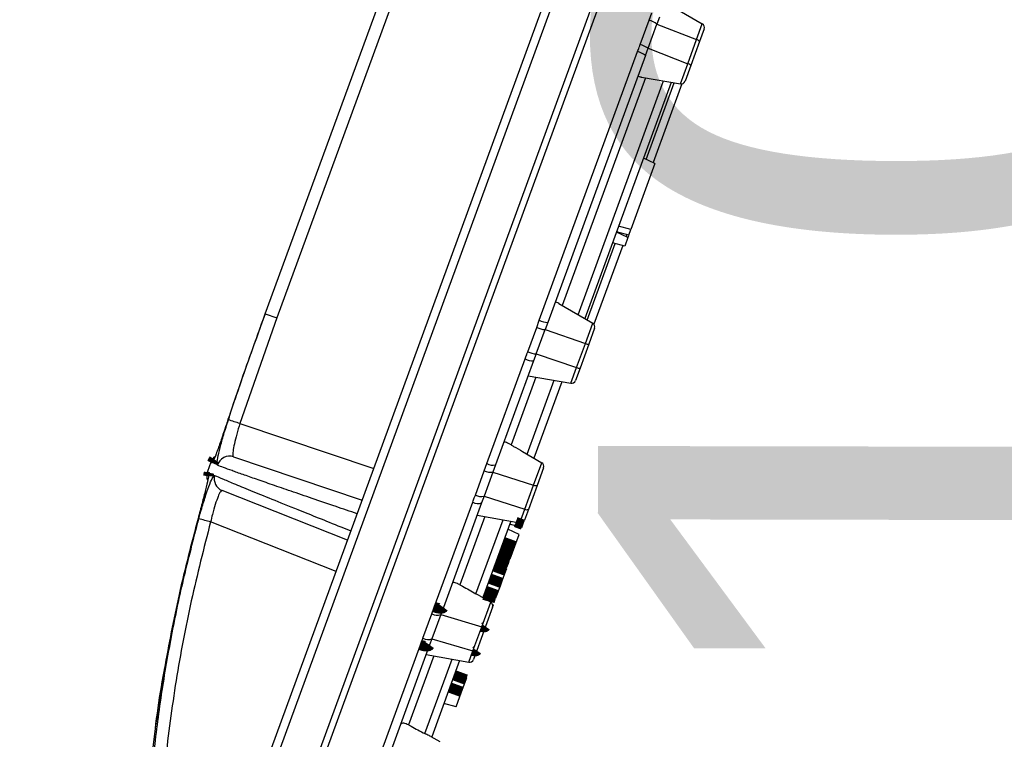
# Model space of a CAD drawing. Extents: x 0 to 361260, y 0 to 4201817.
# Tile 53 of 256: x 360285.46 to 360291.52, y 4194997.23 to 4195001.65. Entities that reach past the tile are written whole.
import ezdxf

# ---------------------------------------------------------------- set-up
doc = ezdxf.new("R2010")
doc.units = 0
doc.header["$LTSCALE"] = 0.5
doc.header["$MEASUREMENT"] = 0
doc.header["$PDMODE"] = 32
doc.header["$PDSIZE"] = 0.3
for name, pattern in [('K5LT32772', [0]), ('K5LT32773', [0]), ('K5LT_THIN', [0])]:
    doc.linetypes.add(name, pattern=pattern)
doc.layers.add('FORMAT', color=7, linetype='Continuous')
doc.layers.add("navro'z", color=7, linetype='Continuous')
doc.layers.add('СТРЕЧКА', color=5, linetype='Continuous', true_color=0x0000ff)
doc.styles.add('KDIMTEXTSTYLE', font='GOST_AU.SHX', dxfattribs={"width": 0.96, "oblique": 15, "height": 5})
doc.styles.add('style1', font='arial.ttf', dxfattribs={"height": 2.5})
doc.dimstyles.new('KDIMSTYLE (1.00)', dxfattribs={"dimtxt": 5, "dimasz": 1, "dimexe": 2, "dimexo": 0, "dimgap": 1, "dimtad": 1, "dimtxsty": 'KDIMTEXTSTYLE', "dimsah": 1, "dimcen": 0, "dimdle": 1, "dimadec": 0, "dimazin": 0, "dimtfac": 0.667, "dimtmove": 0, "dimatfit": 3, "dimfxl": 1, "dimtvp": 1, "dimtolj": 1, "dimtzin": 0, "dimarcsym": 0})

# ---------------------------------------------------------------- blocks, each defined once
blk = doc.blocks.new('KDIMARROW_01')
blk.add_hatch(color=0).paths.add_polyline_path([(-5, -0.6582624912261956), (0, 0), (-5, 0.658262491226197), (-4.5, 5.51091059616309e-16)])
at = {"color": 0, "linetype": 'K5LT_THIN', "lineweight": 18}
for p, q in [((-4.5, 5.51091059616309e-16), (-5, 0.658262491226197)), ((-5, 0.658262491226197), (0, 0)), ((0, 0), (-5, -0.6582624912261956)), ((-5, -0.6582624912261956), (-4.5, 5.51091059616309e-16))]:
    blk.add_line(p, q, dxfattribs=at)
at = {"layer": 'СТРЕЧКА', "color": 0, "linetype": 'K5LT_THIN', "lineweight": 18}
blk.add_line((0, 0), (-1, 0), dxfattribs=at)
blk = doc.blocks.new('*D384')
at = {"layer": 'Defpoints', "color": 0, "lineweight": 106, "transparency": 16777216}
for p in [(360291.1522664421, 4195008.348119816), (360282.5651905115, 4195002.996899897), (360269.0893169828, 4194993.037030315), (360285.5358628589, 4194993.006333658), (360285.5358628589, 4194993.006333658)]:
    blk.add_point(p, dxfattribs=at)
at = {"layer": 'FORMAT', "color": 0, "lineweight": -2, "transparency": 16777216}
blk.add_arc((360285.5358628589, 4194993.006333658), 10.42287426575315, 75.39228991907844, 174.3938309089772, dxfattribs=at)
for p, rotation in [((360289.1189701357, 4195002.793961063), 342.6426751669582), ((360275.1130067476, 4194993.025787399), 267.1434456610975)]:
    blk.add_blockref('KDIMARROW_01', p, dxfattribs=dict(at, rotation=rotation))
at = {"layer": 'FORMAT', "color": 7, "transparency": 16777216, "insert": (360278.000365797, 4195003.811003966), "char_height": 5, "attachment_point": 5, "rotation": 34.89306041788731, "style": 'KDIMTEXTSTYLE'}
blk.add_mtext('\\A1;\\H3.5;\\W0.665;\\Q0;110°', dxfattribs=at)

msp = doc.modelspace()

# ---------------------------------------------------------------- linework, layer by layer
at = {"color": 7, "linetype": 'K5LT32772', "lineweight": 25, "transparency": 33554687}
for p, q in [((360285.6210082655, 4194993.387558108), (360291.086561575, 4195008.31728117)), ((360285.9038746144, 4194993.335545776), (360291.3712070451, 4195008.270128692)), ((360286.9698453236, 4194999.846111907), (360287.9466689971, 4195002.514406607)), ((360288.0173786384, 4195002.48852084), (360287.0405549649, 4194999.820226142)), ((360289.4275951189, 4195001.761137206), (360289.6578811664, 4195001.627607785)), ((360289.3308118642, 4195001.650856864), (360289.3465530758, 4195001.695132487)), ((360289.3941520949, 4195001.669971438), (360289.3784141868, 4195001.626981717)), ((360289.2760392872, 4195001.501239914), (360289.3308118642, 4195001.650856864)), ((360289.3239471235, 4195001.478199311), (360289.3784141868, 4195001.626981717)), ((360289.3784141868, 4195001.626981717), (360289.6225033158, 4195001.530969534)), ((360289.6225033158, 4195001.530969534), (360289.6578811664, 4195001.627607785)), ((360289.6691558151, 4195001.596450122), (360289.6413245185, 4195001.520426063)), ((360289.3075772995, 4195001.433483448), (360289.3239471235, 4195001.478199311)), ((360289.3239471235, 4195001.478199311), (360289.5683515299, 4195001.383048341)), ((360289.5683515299, 4195001.383048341), (360289.6225033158, 4195001.530969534)), ((360289.6413245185, 4195001.520426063), (360289.5873458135, 4195001.372977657)), ((360288.6549442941, 4194999.805931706), (360289.2594194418, 4195001.457117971)), ((360289.3075772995, 4195001.433483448), (360288.7069790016, 4194999.792887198)), ((360289.522727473, 4195001.25842152), (360289.5683515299, 4195001.383048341)), ((360289.5873458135, 4195001.372977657), (360289.5514539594, 4195001.274935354)), ((360289.3076355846, 4195001.296762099), (360288.7952966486, 4194999.89725541)), ((360289.2845441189, 4195001.300878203), (360289.522727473, 4195001.25842152)), ((360288.8937542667, 4194999.840165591), (360289.4196813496, 4195001.276789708)), ((360289.4667216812, 4195001.26840467), (360288.9350898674, 4194999.816197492)), ((360289.5316787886, 4195001.258404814), (360289.3546468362, 4195000.774823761)), ((360289.3663609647, 4195000.769334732), (360289.2177083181, 4195000.363274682)), ((360289.3663609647, 4195000.769334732), (360289.2960761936, 4195000.802268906)), ((360289.2177083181, 4195000.363274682), (360289.1427723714, 4195000.38350369)), ((360289.199694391, 4195000.314067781), (360289.12940962, 4195000.347001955)), ((360289.2049579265, 4195000.328445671), (360289.1300215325, 4195000.348673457)), ((360289.2049574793, 4195000.328444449), (360289.1300215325, 4195000.348673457)), ((360289.1930497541, 4195000.333404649), (360289.1879802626, 4195000.31955681)), ((360289.2034072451, 4195000.324209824), (360289.199694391, 4195000.314067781)), ((360289.2049579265, 4195000.328445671), (360289.2177083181, 4195000.363274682)), ((360289.1681819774, 4195000.26547575), (360288.9911500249, 4194999.781894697)), ((360289.1806713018, 4195000.262104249), (360289.105735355, 4195000.282333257)), ((360289.199694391, 4195000.314067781), (360289.1806713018, 4195000.262104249)), ((360288.7750055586, 4194999.909021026), (360288.9843036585, 4194999.78766129)), ((360286.9698453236, 4194999.846111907), (360286.9350579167, 4194999.751086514)), ((360286.9698453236, 4194999.846111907), (360287.0405549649, 4194999.820226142)), ((360287.0405549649, 4194999.820226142), (360286.8145124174, 4194999.170734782)), ((360288.6391488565, 4194999.76150796), (360288.6549442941, 4194999.805931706)), ((360288.7069790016, 4194999.792887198), (360288.6906091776, 4194999.748171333)), ((360288.9386796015, 4194999.663034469), (360288.9843036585, 4194999.78766129)), ((360288.5843762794, 4194999.611891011), (360288.6391488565, 4194999.76150796)), ((360288.6361421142, 4194999.599388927), (360288.6906091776, 4194999.748171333)), ((360288.6906091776, 4194999.748171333), (360288.9386796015, 4194999.663034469)), ((360288.9955783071, 4194999.756503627), (360288.9596864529, 4194999.658461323)), ((360288.8845278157, 4194999.515113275), (360288.9386796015, 4194999.663034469)), ((360288.9596864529, 4194999.658461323), (360288.9057077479, 4194999.511012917)), ((360288.6361421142, 4194999.599388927), (360288.6204042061, 4194999.556399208)), ((360288.6361421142, 4194999.599388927), (360288.8845278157, 4194999.515113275)), ((360288.3323476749, 4194998.924725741), (360288.5678106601, 4194999.56791719)), ((360288.6204042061, 4194999.556399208), (360288.3864513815, 4194998.917332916)), ((360288.849149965, 4194999.418475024), (360288.8845278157, 4194999.515113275)), ((360288.9057077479, 4194999.511012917), (360288.8778764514, 4194999.434988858)), ((360288.6340580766, 4194999.456815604), (360288.4813393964, 4194999.039648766)), ((360288.579914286, 4194998.982879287), (360288.7461038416, 4194999.436843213)), ((360288.5870821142, 4194999.465189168), (360288.849149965, 4194999.418475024)), ((360288.7931441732, 4194999.428458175), (360288.6212498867, 4194998.958911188)), ((360288.5528725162, 4194998.998559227), (360288.6704636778, 4194998.930374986)), ((360286.6359303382, 4194998.933988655), (360286.6148042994, 4194998.876280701)), ((360286.652004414, 4194998.945826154), (360286.652331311, 4194998.946399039)), ((360286.7750567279, 4194998.966600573), (360287.5659375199, 4194998.700333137)), ((360288.6200656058, 4194998.792707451), (360288.6704636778, 4194998.930374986)), ((360288.2621097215, 4194998.731586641), (360288.3168822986, 4194998.88120359)), ((360288.3701401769, 4194998.872777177), (360288.3156731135, 4194998.723994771)), ((360288.3168822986, 4194998.88120359), (360288.3323476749, 4194998.924725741)), ((360288.3864513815, 4194998.917332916), (360288.3701401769, 4194998.872777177)), ((360288.3701401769, 4194998.872777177), (360288.6200656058, 4194998.792707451)), ((360288.6817383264, 4194998.899217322), (360288.6420908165, 4194998.790916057)), ((360287.4758526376, 4194998.454256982), (360286.7044770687, 4194998.759774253)), ((360288.56591382, 4194998.644786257), (360288.6200656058, 4194998.792707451)), ((360288.6420908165, 4194998.790916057), (360288.5881121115, 4194998.643467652)), ((360288.0095085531, 4194998.042857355), (360288.2459264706, 4194998.688657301)), ((360288.3156731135, 4194998.723994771), (360288.3005844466, 4194998.682778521)), ((360288.3156731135, 4194998.723994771), (360288.56591382, 4194998.644786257)), ((360288.3005844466, 4194998.682778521), (360288.0656828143, 4194998.041120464)), ((360288.5353099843, 4194998.56118872), (360288.56591382, 4194998.644786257)), ((360288.5881121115, 4194998.643467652), (360288.5640364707, 4194998.577702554)), ((360288.3202180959, 4194998.5995293), (360288.1666660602, 4194998.180086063)), ((360288.2658699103, 4194998.125034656), (360288.4322638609, 4194998.579556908)), ((360288.2731777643, 4194998.607914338), (360288.5353099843, 4194998.56118872)), ((360288.4793041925, 4194998.57117187), (360288.3074099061, 4194998.101624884)), ((360288.5587232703, 4194998.563188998), (360288.5640364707, 4194998.577702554)), ((360288.5318072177, 4194998.489665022), (360288.4615224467, 4194998.522599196)), ((360288.5472570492, 4194998.531867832), (360288.4723211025, 4194998.55209684)), ((360288.5472570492, 4194998.531867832), (360288.5537802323, 4194998.549686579)), ((360288.5537802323, 4194998.549686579), (360288.5587232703, 4194998.563188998)), ((360288.5587232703, 4194998.563188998), (360288.5541678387, 4194998.565323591)), ((360288.5049707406, 4194998.416358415), (360288.5318072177, 4194998.489665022)), ((360288.4830319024, 4194998.356430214), (360288.5049707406, 4194998.416358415)), ((360288.4765731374, 4194998.338787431), (360288.4830319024, 4194998.356430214)), ((360288.4275276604, 4194998.204814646), (360288.4500970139, 4194998.266465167)), ((360288.4500970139, 4194998.266465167), (360288.4549267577, 4194998.279658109)), ((360288.4275276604, 4194998.204814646), (360288.3572428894, 4194998.237748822)), ((360288.4225915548, 4194998.191331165), (360288.4275276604, 4194998.204814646)), ((360288.4160614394, 4194998.17349348), (360288.3411254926, 4194998.193722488)), ((360288.3950944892, 4194998.116220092), (360288.4160614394, 4194998.17349348)), ((360288.4160614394, 4194998.17349348), (360288.4225915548, 4194998.191331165)), ((360288.2898952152, 4194998.111780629), (360288.2658699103, 4194998.125034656)), ((360288.2898952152, 4194998.111780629), (360288.3566236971, 4194998.073088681)), ((360288.38866281, 4194998.098651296), (360288.3950944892, 4194998.116220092)), ((360287.9946157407, 4194998.00089922), (360288.0095085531, 4194998.042857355)), ((360288.0656828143, 4194998.041120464), (360288.0496711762, 4194997.997383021)), ((360288.3014516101, 4194997.922380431), (360288.3566236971, 4194998.073088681)), ((360288.3678983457, 4194998.041931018), (360288.32449518, 4194997.923370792)), ((360288.3732120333, 4194998.056445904), (360288.3676553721, 4194998.059049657)), ((360288.3696022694, 4194998.046585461), (360288.3732120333, 4194998.056445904)), ((360287.9398431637, 4194997.851282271), (360287.9946157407, 4194998.00089922)), ((360288.0496711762, 4194997.997383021), (360287.9952041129, 4194997.848600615)), ((360288.0496711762, 4194997.997383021), (360288.3014516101, 4194997.922380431)), ((360288.2472998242, 4194997.774459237), (360288.3014516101, 4194997.922380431)), ((360288.32449518, 4194997.923370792), (360288.270516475, 4194997.775922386)), ((360287.9952041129, 4194997.848600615), (360287.9810094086, 4194997.809826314)), ((360287.9952041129, 4194997.848600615), (360288.2472998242, 4194997.774459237)), ((360287.6863977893, 4194997.160246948), (360287.9242885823, 4194997.810070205)), ((360287.9810094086, 4194997.809826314), (360287.7446443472, 4194997.164170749)), ((360288.0063781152, 4194997.742242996), (360287.8511069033, 4194997.318103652)), ((360287.9510869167, 4194997.265172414), (360288.1184238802, 4194997.722270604)), ((360287.9593377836, 4194997.750628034), (360288.2214700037, 4194997.703902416)), ((360288.2214700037, 4194997.703902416), (360288.2472998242, 4194997.774459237)), ((360288.270516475, 4194997.775922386), (360288.2501964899, 4194997.72041625)), ((360288.1654642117, 4194997.713885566), (360287.9935699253, 4194997.244338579)), ((360288.20978163, 4194997.610018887), (360288.1394968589, 4194997.642953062)), ((360288.2049540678, 4194997.596831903), (360288.20978163, 4194997.610018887)), ((360288.1774756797, 4194997.52177185), (360288.2049540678, 4194997.596831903)), ((360288.1435167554, 4194997.429009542), (360288.1774756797, 4194997.52177185)), ((360288.1435167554, 4194997.429009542), (360288.068580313, 4194997.449237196)), ((360287.9872934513, 4194997.247977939), (360288.0427837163, 4194997.215802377))]:
    msp.add_line(p, q, dxfattribs=at)
at = {"color": 8, "linetype": 'K5LT32773', "lineweight": 25, "true_color": 0x808080, "transparency": 33554687}
for p, q in [((360291.152266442, 4195008.348119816), (360285.6512723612, 4194993.321586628)), ((360291.4129124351, 4195008.274430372), (360285.9330256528, 4194993.30555395)), ((360289.3118741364, 4195000.794866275), (360289.4840958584, 4195001.265307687)), ((360289.1452075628, 4195000.339599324), (360289.1468182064, 4195000.343998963)), ((360288.9503570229, 4194999.80734496), (360289.1225787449, 4195000.277786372)), ((360286.8145124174, 4194999.170734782), (360287.6367974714, 4194998.89389441)), ((360286.6484143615, 4194998.937686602), (360286.6431901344, 4194998.928568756)), ((360287.4049926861, 4194998.260695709), (360286.6336171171, 4194998.566212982))]:
    msp.add_line(p, q, dxfattribs=at)
at = {"color": 8, "linetype": 'K5LT32773', "true_color": 0x808080, "transparency": 33554687, "const_width": 0.06443582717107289}
for points in [[(360286.6555787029, 4194998.95198901), (360286.6493168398, 4194998.942541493), (360286.6431901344, 4194998.928568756)], [(360286.6240467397, 4194998.869153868), (360286.620946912, 4194998.854984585), (360286.6204176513, 4194998.848128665)]]:
    msp.add_lwpolyline(points, dxfattribs=at)
at = {"color": 7, "linetype": 'K5LT32772', "transparency": 33554687, "const_width": 0.06443582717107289}
for points in [[(360288.5537802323, 4194998.549686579), (360288.5406510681, 4194998.554501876), (360288.514392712, 4194998.564132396), (360288.5102290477, 4194998.56565945)], [(360288.5049707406, 4194998.416358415), (360288.472826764, 4194998.428159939), (360288.4323852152, 4194998.443007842)], [(360288.4765731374, 4194998.338787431), (360288.4587101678, 4194998.343608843), (360288.430173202, 4194998.351311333), (360288.4016362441, 4194998.359013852)], [(360288.4830319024, 4194998.356430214), (360288.4657123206, 4194998.362736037), (360288.4380435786, 4194998.372810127), (360288.4103748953, 4194998.382884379)], [(360288.4500970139, 4194998.266465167), (360288.4329922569, 4194998.272766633), (360288.4052665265, 4194998.282980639), (360288.377540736, 4194998.293194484)], [(360288.4549267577, 4194998.279658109), (360288.4394294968, 4194998.286920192), (360288.4120359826, 4194998.299756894), (360288.384642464, 4194998.312593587)], [(360288.4225915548, 4194998.191331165), (360288.4090815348, 4194998.196282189), (360288.379535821, 4194998.207109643), (360288.3499900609, 4194998.217936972)], [(360288.38866281, 4194998.098651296), (360288.3733617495, 4194998.102781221), (360288.3435438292, 4194998.110829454), (360288.3137259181, 4194998.118877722)], [(360288.3950944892, 4194998.116220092), (360288.3802592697, 4194998.121622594), (360288.3513492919, 4194998.132150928), (360288.3224393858, 4194998.142679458)], [(360288.0656828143, 4194998.041120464), (360288.0634985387, 4194998.03816417), (360288.0594583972, 4194998.036038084), (360288.0537246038, 4194998.034827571), (360288.0465273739, 4194998.034581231), (360288.0381556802, 4194998.035308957), (360288.0289456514, 4194998.036981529), (360288.0192670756, 4194998.039531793), (360288.0095085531, 4194998.042857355)], [(360288.32449518, 4194997.923370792), (360288.3235909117, 4194997.922039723), (360288.3219787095, 4194997.921018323), (360288.3197075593, 4194997.920337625), (360288.3168464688, 4194997.92001831), (360288.3134823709, 4194997.92007008), (360288.3097174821, 4194997.920491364), (360288.3056661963, 4194997.921269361), (360288.3014516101, 4194997.922380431)], [(360287.9810094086, 4194997.809826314), (360287.9787160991, 4194997.806572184), (360287.9745713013, 4194997.804160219), (360287.9687414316, 4194997.802687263), (360287.9614605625, 4194997.802212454), (360287.9530210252, 4194997.802754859), (360287.9437616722, 4194997.804292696), (360287.934054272, 4194997.806764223), (360287.9242885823, 4194997.810070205)], [(360288.270516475, 4194997.775922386), (360288.2695816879, 4194997.774507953), (360288.2679398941, 4194997.773405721), (360288.2656409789, 4194997.772649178), (360288.2627547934, 4194997.772261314), (360288.259369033, 4194997.772253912), (360288.2555865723, 4194997.772627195), (360288.2515223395, 4194997.773369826), (360288.2472998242, 4194997.774459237)], [(360288.2049540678, 4194997.596831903), (360288.1896811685, 4194997.602440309), (360288.1610255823, 4194997.612962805), (360288.1323699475, 4194997.623485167)], [(360288.1774756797, 4194997.52177185), (360288.1411600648, 4194997.535034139), (360288.1048444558, 4194997.548296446)]]:
    msp.add_lwpolyline(points, dxfattribs=at)
at = {"color": 7, "linetype": 'K5LT32772', "lineweight": 25, "transparency": 33554687}
for centre, radius, start, end in [((360289.2949761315, 4195001.520015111), 0.1356604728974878, 52.04440289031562, 74.68310205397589), ((360289.6449523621, 4195001.605310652), 0.0257743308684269, 339.8930604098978, 59.89306040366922), ((360289.2327569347, 4195001.34991667), 0.1573915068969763, 54.59274146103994, 74.03810394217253), ((360289.6132117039, 4195001.492312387), 0.03975813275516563, 45.00087772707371, 76.48479345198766), ((360289.2282917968, 4195001.332811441), 0.1281446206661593, 51.77735576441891, 75.94162899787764), ((360289.5570699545, 4195001.338822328), 0.04564224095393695, 48.44567967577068, 75.68965279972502), ((360289.5272505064, 4195001.283795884), 0.02577433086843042, 259.8930604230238, 339.8930604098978), ((360288.7114315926, 4194999.920954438), 0.1281446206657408, 243.8444918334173, 268.0087650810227), ((360288.9713748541, 4194999.765364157), 0.02577433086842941, 339.8930604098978, 59.89306040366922), ((360288.7037974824, 4194999.905009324), 0.1573915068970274, 245.7480169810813, 265.1933793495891), ((360288.958618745, 4194999.704091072), 0.04564224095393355, 244.0964680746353, 271.3404411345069), ((360288.6414877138, 4194999.73494404), 0.1356604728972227, 245.1030187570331, 267.7417179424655), ((360288.615139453, 4194999.658194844), 0.1019316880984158, 242.3338590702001, 272.9606339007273), ((360288.9023910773, 4194999.550632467), 0.03975813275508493, 243.3013273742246, 274.7852431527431), ((360288.8536729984, 4194999.443849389), 0.02577433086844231, 259.8930604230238, 339.8930604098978), ((360280.0337767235, 4194978.417292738), 21.83308803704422, 71.90632268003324, 72.10375374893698), ((360286.7085406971, 4194998.907407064), 0.07732299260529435, 129.2238432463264, 159.8930604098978), ((360286.7505573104, 4194998.89338664), 0.0772042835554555, 71.49832619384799, 164.1406125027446), ((360288.6575348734, 4194998.908077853), 0.02577433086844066, 339.8930604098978, 59.89306040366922), ((360286.6874146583, 4194998.84969911), 0.07732299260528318, 159.8930604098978, 200.6422545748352), ((360288.3560516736, 4194998.956250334), 0.08465372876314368, 242.4384563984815, 279.5800300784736), ((360288.3680470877, 4194998.984315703), 0.06946518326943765, 239.0748353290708, 285.3635485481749), ((360286.7330003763, 4194998.831448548), 0.07714132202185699, 164.201425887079, 248.2995571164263), ((360288.6330288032, 4194998.815794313), 0.02647730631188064, 240.6859336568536, 290.0143730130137), ((360288.279375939, 4194998.742623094), 0.06349152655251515, 238.2082386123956, 289.5139780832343), ((360288.2993627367, 4194998.801669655), 0.0793688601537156, 242.00687380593, 281.8588262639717), ((360288.5783539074, 4194998.666701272), 0.02519967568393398, 240.4185313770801, 292.7825808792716), ((360284.0658146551, 4194989.134220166), 9.77527994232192, 74.77066255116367, 75.2107008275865), ((360288.5398330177, 4194998.586563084), 0.02577433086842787, 259.8930604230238, 339.8930604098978), ((360288.3436948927, 4194998.050791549), 0.0257743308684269, 339.8930604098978, 59.89306040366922), ((360288.0257731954, 4194998.055974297), 0.06327757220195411, 240.5019896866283, 292.1893729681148), ((360287.9701653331, 4194997.904477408), 0.06123035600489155, 240.3160941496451, 294.137483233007), ((360288.225993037, 4194997.72927678), 0.02577433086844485, 259.8930604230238, 339.8930604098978)]:
    msp.add_arc(centre, radius, start, end, dxfattribs=at)
for points, knots in [([(360289.2594194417, 4195001.457117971), (360289.2627860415, 4195001.465981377), (360289.2683679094, 4195001.480677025), (360289.2738597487, 4195001.49539773), (360289.2760392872, 4195001.501239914)], [0, 0, 0, 0, 0.6031314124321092, 1, 1, 1, 1]), ([(360289.2626070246, 4195001.310642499), (360289.2626382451, 4195001.309386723), (360289.2627006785, 4195001.306875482), (360289.2695498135, 4195001.303966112), (360289.2777462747, 4195001.302110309), (360289.2833123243, 4195001.301101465), (360289.2845441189, 4195001.300878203)], [0, 0, 0, 0, 0.3028388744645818, 0.605603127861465, 0.9127180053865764, 1, 1, 1, 1]), ([(360288.7750055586, 4194999.909021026), (360288.7710878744, 4194999.911227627), (360288.7632438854, 4194999.915645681), (360288.7549355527, 4194999.918677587), (360288.7529579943, 4194999.916724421), (360288.7519492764, 4194999.915728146)], [0, 0, 0, 0, 0.3283369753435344, 0.657396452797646, 1, 1, 1, 1]), ([(360286.7429596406, 4194999.193976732), (360286.759066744, 4194999.242945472), (360286.8309853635, 4194999.461592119), (360286.9091706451, 4194999.678096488), (360286.9698453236, 4194999.846111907)], [0, 0, 0, 0, 0.2239629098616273, 1, 1, 1, 1]), ([(360286.9350579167, 4194999.751086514), (360286.9173975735, 4194999.702656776), (360286.8501289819, 4194999.518186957), (360286.7871685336, 4194999.332193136), (360286.7407373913, 4194999.195029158)], [0, 0, 0, 0, 0.2625347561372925, 1, 1, 1, 1]), ([(360288.5678106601, 4194999.56791719), (360288.5711645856, 4194999.576745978), (360288.5767254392, 4194999.591384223), (360288.5822025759, 4194999.606064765), (360288.5843762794, 4194999.611891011)], [0, 0, 0, 0, 0.6031314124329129, 1, 1, 1, 1]), ([(360286.7407373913, 4194999.195029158), (360286.7341591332, 4194999.175161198), (360286.7175730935, 4194999.125067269), (360286.6916367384, 4194999.049072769), (360286.6675063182, 4194998.982382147), (360286.6522501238, 4194998.943567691), (360286.6491931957, 4194998.93888073), (360286.6484143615, 4194998.937686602)], [0, 0, 0, 0, 0.1644252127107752, 0.4145722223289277, 0.6644649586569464, 0.9145134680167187, 1, 1, 1, 1]), ([(360286.6762917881, 4194998.914484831), (360286.6750499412, 4194998.916511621), (360286.6719544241, 4194998.921563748), (360286.6762812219, 4194998.956925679), (360286.6907734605, 4194999.020293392), (360286.7137807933, 4194999.102495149), (360286.7332418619, 4194999.163509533), (360286.7429596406, 4194999.193976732)], [0, 0, 0, 0, 0.1441438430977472, 0.3593033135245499, 0.5734594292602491, 0.7870092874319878, 1, 1, 1, 1]), ([(360286.8145124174, 4194999.170734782), (360286.8076347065, 4194999.148664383), (360286.7938716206, 4194999.10449899), (360286.77870026, 4194999.044631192), (360286.7704162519, 4194998.998293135), (360286.769736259, 4194998.972207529), (360286.7735319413, 4194998.968207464), (360286.7750567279, 4194998.966600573)], [0, 0, 0, 0, 0.2128691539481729, 0.4259755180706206, 0.6398784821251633, 0.8553333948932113, 1, 1, 1, 1]), ([(360288.4813393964, 4194999.039648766), (360288.4761887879, 4194999.04253976), (360288.4658872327, 4194999.048321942), (360288.4525123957, 4194999.05468413), (360288.442452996, 4194999.057305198), (360288.4375277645, 4194999.055762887), (360288.4362999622, 4194999.053258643), (360288.4359519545, 4194999.052548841)], [0, 0, 0, 0, 0.2337567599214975, 0.4675288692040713, 0.6988017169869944, 0.9146285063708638, 1, 1, 1, 1]), ([(360288.4813393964, 4194999.039648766), (360288.4864425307, 4194999.036740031), (360288.5103349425, 4194999.023121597), (360288.534146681, 4194999.009372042), (360288.5528725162, 4194998.998559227)], [0, 0, 0, 0, 0.2135880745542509, 1, 1, 1, 1]), ([(360286.6431901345, 4194998.928568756), (360286.6418376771, 4194998.929279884), (360286.6366861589, 4194998.931988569), (360286.6362511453, 4194998.933139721), (360286.6359303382, 4194998.933988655)], [0, 0, 0, 0, 0.2625356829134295, 1, 1, 1, 1]), ([(360286.6148042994, 4194998.876280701), (360286.6147695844, 4194998.876036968), (360286.6146145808, 4194998.874948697), (360286.6199253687, 4194998.871685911), (360286.6240467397, 4194998.869153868)], [0, 0, 0, 0, 0.2239624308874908, 1, 1, 1, 1]), ([(360286.6226143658, 4194998.853993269), (360286.6211581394, 4194998.845872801), (360286.6178305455, 4194998.827316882), (360286.602982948, 4194998.765306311), (360286.5820757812, 4194998.682050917), (360286.5651259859, 4194998.619127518), (360286.5566593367, 4194998.587696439)], [0, 0, 0, 0, 0.2058257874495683, 0.4703283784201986, 0.7354219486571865, 1, 1, 1, 1]), ([(360286.5611032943, 4194998.585655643), (360286.5670290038, 4194998.606992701), (360286.581401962, 4194998.658746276), (360286.6055808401, 4194998.735409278), (360286.6295890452, 4194998.802630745), (360286.6488660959, 4194998.846854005), (360286.6554682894, 4194998.850583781), (360286.6587730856, 4194998.852450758)], [0, 0, 0, 0, 0.1486662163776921, 0.3605936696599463, 0.5726783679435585, 0.7860997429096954, 1, 1, 1, 1]), ([(360286.7044770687, 4194998.759774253), (360286.7012567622, 4194998.758654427), (360286.6948244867, 4194998.756417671), (360286.6798389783, 4194998.72458935), (360286.6626111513, 4194998.675758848), (360286.6463090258, 4194998.619783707), (360286.6373228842, 4194998.581854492), (360286.6336171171, 4194998.566212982)], [0, 0, 0, 0, 0.2139428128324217, 0.4273317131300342, 0.639383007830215, 0.8512862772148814, 1, 1, 1, 1]), ([(360288.2459264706, 4194998.688657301), (360288.2492026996, 4194998.69727385), (360288.2546347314, 4194998.711560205), (360288.2599859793, 4194998.725896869), (360288.2621097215, 4194998.731586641)], [0, 0, 0, 0, 0.6031314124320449, 1, 1, 1, 1]), ([(360286.5566593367, 4194998.587696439), (360286.5158432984, 4194998.432512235), (360286.4351125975, 4194998.12557089), (360286.3772799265, 4194997.813507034), (360286.3486864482, 4194997.659217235)], [0, 0, 0, 0, 0.5055826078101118, 1, 1, 1, 1]), ([(360288.1666660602, 4194998.180086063), (360288.1614570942, 4194998.182817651), (360288.1510388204, 4194998.188281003), (360288.1371986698, 4194998.193372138), (360288.1265390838, 4194998.194353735), (360288.1210742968, 4194998.191337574), (360288.1195514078, 4194998.18802727), (360288.1191197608, 4194998.187088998)], [0, 0, 0, 0, 0.2337567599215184, 0.4675288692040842, 0.6988017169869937, 0.9146285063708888, 1, 1, 1, 1]), ([(360288.1666660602, 4194998.180086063), (360288.171802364, 4194998.177267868), (360288.2049667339, 4194998.159071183), (360288.2379743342, 4194998.140624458), (360288.2658699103, 4194998.125034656)], [0, 0, 0, 0, 0.1548741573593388, 1, 1, 1, 1]), ([(360287.9242885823, 4194997.810070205), (360287.927437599, 4194997.818339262), (360287.932658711, 4194997.832049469), (360287.9378019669, 4194997.845817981), (360287.9398431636, 4194997.851282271)], [0, 0, 0, 0, 0.6031314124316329, 1, 1, 1, 1]), ([(360286.3420827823, 4194997.616936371), (360286.337149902, 4194997.589005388), (360286.3164382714, 4194997.471731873), (360286.2884240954, 4194997.265337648), (360286.2584985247, 4194996.999611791), (360286.2379120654, 4194996.737726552), (360286.2258026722, 4194996.479835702), (360286.2222107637, 4194996.224691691), (360286.2267472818, 4194995.970969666), (360286.2396025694, 4194995.71778121), (360286.2599470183, 4194995.466038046), (360286.2803639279, 4194995.299335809), (360286.2905212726, 4194995.216402)], [0, 0, 0, 0, 0.0353031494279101, 0.1482269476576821, 0.2591671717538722, 0.3681301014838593, 0.4751425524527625, 0.5804766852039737, 0.6856974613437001, 0.7909578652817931, 0.8960022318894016, 1, 1, 1, 1]), ([(360287.8511069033, 4194997.318103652), (360287.8458325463, 4194997.320656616), (360287.8352834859, 4194997.325762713), (360287.8209556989, 4194997.329521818), (360287.8096823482, 4194997.328826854), (360287.8036781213, 4194997.324337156), (360287.8018660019, 4194997.320236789), (360287.8013523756, 4194997.319074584)], [0, 0, 0, 0, 0.2337567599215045, 0.4675288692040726, 0.698801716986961, 0.9146285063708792, 1, 1, 1, 1]), ([(360287.8511069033, 4194997.318103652), (360287.8562827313, 4194997.31539342), (360287.8897023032, 4194997.297893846), (360287.9229708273, 4194997.280159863), (360287.9510869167, 4194997.265172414)], [0, 0, 0, 0, 0.1548741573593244, 1, 1, 1, 1]), ([(360287.9872934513, 4194997.247977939), (360287.9842384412, 4194997.249501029), (360287.9781228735, 4194997.252549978), (360287.9644377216, 4194997.258285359), (360287.9550062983, 4194997.26315059), (360287.9510869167, 4194997.265172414)], [0, 0, 0, 0, 0.3684374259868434, 0.7375438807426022, 1, 1, 1, 1])]:
    msp.add_open_spline(points, degree=3, knots=knots, dxfattribs=at)
at = {"color": 8, "linetype": 'K5LT32773', "lineweight": 25, "true_color": 0x808080, "transparency": 33554687}
for points, knots in [([(360286.6240467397, 4194998.869153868), (360286.6246472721, 4194998.868643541), (360286.625452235, 4194998.86795949), (360286.6231891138, 4194998.85682182), (360286.6226143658, 4194998.853993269)], [0, 0, 0, 0, 0.7460374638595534, 1, 1, 1, 1]), ([(360287.5351298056, 4194998.616178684), (360287.4908314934, 4194998.631244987), (360287.3903175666, 4194998.66543079), (360287.2568287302, 4194998.711012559), (360287.125611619, 4194998.755950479), (360287.0112294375, 4194998.795322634), (360286.9127129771, 4194998.829466), (360286.8298774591, 4194998.858460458), (360286.7631395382, 4194998.882191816), (360286.7106259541, 4194998.901289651), (360286.6877351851, 4194998.910086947), (360286.6762917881, 4194998.914484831)], [0, 0, 0, 0, 0.08826317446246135, 0.2002712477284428, 0.3125460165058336, 0.426061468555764, 0.5396426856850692, 0.6531668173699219, 0.7687533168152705, 0.884396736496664, 1, 1, 1, 1]), ([(360286.6587730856, 4194998.852450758), (360286.6731037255, 4194998.84611854), (360286.7017974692, 4194998.833439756), (360286.7740371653, 4194998.803105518), (360286.8731382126, 4194998.762322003), (360287.005269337, 4194998.708660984), (360287.148091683, 4194998.651095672), (360287.2945176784, 4194998.592338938), (360287.4040750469, 4194998.548465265), (360287.4762099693, 4194998.51965089), (360287.4967838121, 4194998.511432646)], [0, 0, 0, 0, 0.1407302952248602, 0.2817793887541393, 0.4400629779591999, 0.5943989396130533, 0.7487271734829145, 0.8534356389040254, 0.9581978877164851, 1, 1, 1, 1]), ([(360286.3097841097, 4194995.269020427), (360286.2969729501, 4194995.36092804), (360286.266097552, 4194995.582428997), (360286.2443394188, 4194995.936837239), (360286.2362136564, 4194996.324585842), (360286.2480126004, 4194996.707389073), (360286.276926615, 4194997.08385068), (360286.3230043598, 4194997.46086002), (360286.3863208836, 4194997.837565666), (360286.4647430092, 4194998.213748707), (360286.52898676, 4194998.461700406), (360286.5611032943, 4194998.585655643)], [0, 0, 0, 0, 0.08310904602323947, 0.2002960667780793, 0.3177872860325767, 0.430470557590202, 0.5432175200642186, 0.6559096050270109, 0.7705828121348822, 0.8853104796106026, 1, 1, 1, 1]), ([(360286.6336171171, 4194998.566212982), (360286.5923636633, 4194998.40498074), (360286.5098325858, 4194998.082421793), (360286.4172023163, 4194997.591505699), (360286.3501676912, 4194997.091269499), (360286.3138023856, 4194996.582245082), (360286.3126779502, 4194996.067012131), (360286.3303437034, 4194995.678640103), (360286.3591517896, 4194995.464309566), (360286.3650934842, 4194995.420103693)], [0, 0, 0, 0, 0.1571250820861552, 0.3143422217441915, 0.4714199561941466, 0.6335286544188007, 0.7958002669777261, 0.9578836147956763, 1, 1, 1, 1]), ([(360286.3486864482, 4194997.659217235), (360286.3479232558, 4194997.655372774), (360286.3133376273, 4194997.481153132), (360286.2702857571, 4194997.130029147), (360286.2268552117, 4194996.60700158), (360286.220779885, 4194996.136306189), (360286.2392592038, 4194995.722843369), (360286.262293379, 4194995.436648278), (360286.2858967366, 4194995.270537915), (360286.2927313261, 4194995.222438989)], [0, 0, 0, 0, 0.004805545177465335, 0.2177731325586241, 0.4330087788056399, 0.6482339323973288, 0.7942973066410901, 0.9404367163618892, 1, 1, 1, 1])]:
    msp.add_open_spline(points, degree=3, knots=knots, dxfattribs=at)

# ---------------------------------------------------------------- texts
at = {"layer": "navro'z", "color": 1, "lineweight": 25, "transparency": 33554687, "insert": (360290.8688455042, 4195000.132311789, -35.95935150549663), "char_height": 3.64967817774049, "attachment_point": 5, "rotation": 89.89306041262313, "style": 'style1'}
msp.add_mtext('10', dxfattribs=at)

# ---------------------------------------------------------------- dimensions: what is measured, and where the dimension line sits
at = {"layer": 'FORMAT', "color": 7, "transparency": 33554687}
dim = msp.add_angular_dim_2l(base=(360282.5651905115, 4195002.996899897), line1=((360285.5358628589, 4194993.006333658), (360291.152266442, 4195008.348119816)), line2=((360285.5358628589, 4194993.006333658), (360269.0893169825, 4194993.037030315)), dimstyle='KDIMSTYLE (1.00)', override={"dimpost": '\\H3.5;\\W0.665;\\Q0;<>', "dimblk1": 'KDIMARROW_01', "dimblk2": 'KDIMARROW_01', "dimclrt": 7, "dimtolj": 1}, dxfattribs=at)
dim.commit()
dim.dimension.update_dxf_attribs({"geometry": '*D384', "text_midpoint": (360279.5734937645, 4195001.555395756), "dimtype": 162})

doc.saveas('drawing.dxf')
